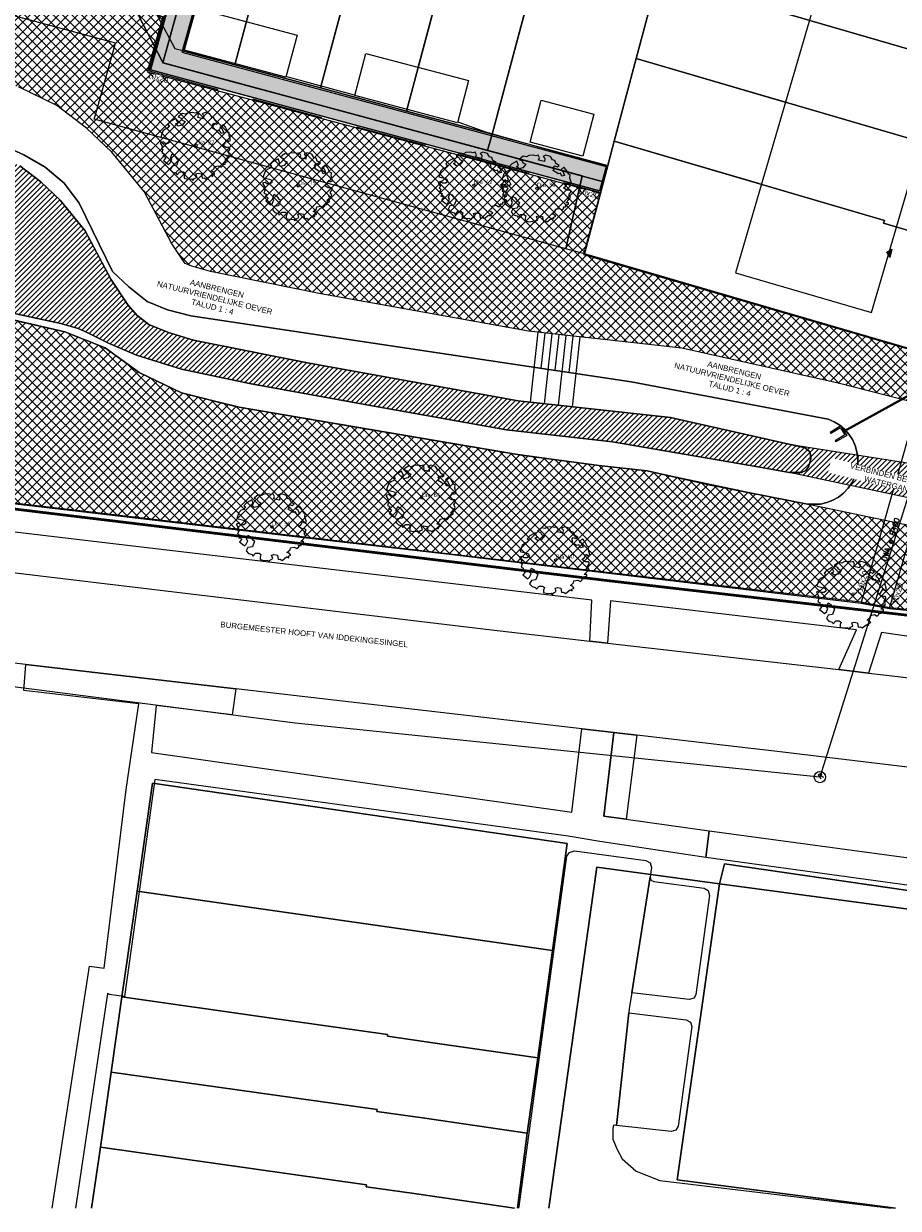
# Model space of a CAD drawing. Header units: metres. Extents: x 252743 to 254903, y 592696 to 593766.
# Tile 6 of 256: x 253755 to 253817, y 592826 to 592910. Entities that reach past the tile are written whole.
import ezdxf
from ezdxf.enums import TextEntityAlignment as Align
from ezdxf.lldxf.tags import DXFTag

# ---------------------------------------------------------------- set-up
doc = ezdxf.new("R2010")
doc.units = ezdxf.units.M
for name, pattern in [('ACAD_ISO11W100', [33, 12, -3, 12, -3, 0, -3]), ('DASHED', [19.05, 12.7, -6.35]), ('IMPORT-KG-KADASTRAAL-SO _2_', [0]), ('IMPORT-KG-PERCEEL-SO _2_', [0])]:
    doc.linetypes.add(name, pattern=pattern)
for name, color, linetype, lineweight in [('132034000_dwg', 8, 'Continuous', 5), ('ALGEMEEN WERKGRENS', 10, 'FENCELINE1', 50), ('B-BH-GR-BEPLANTING_CULTUUR_HEESTERS-G', 250, 'Continuous', 18), ('B-BH-KG-GRENS_KADASTRAAL-G', 250, 'IMPORT-KG-KADASTRAAL-SO _2_', 18), ('B-BH-KG-GRENS_PERCEEL-G', 250, 'IMPORT-KG-PERCEEL-SO _2_', 18), ('B-BH-OG-TERREIN_OEVER-G', 250, 'Continuous', 18), ('B-BH-OG-WATER_MEER-G', 250, 'Continuous', 18), ('B-BH-VH-GESLOTENVERHARDING-G', 250, 'Continuous', 18), ('B-BH-VH-OPENVERHARDING-G', 250, 'Continuous', 18), ('B-WE-GR-BOOM-S2', 8, 'Continuous', 9), ('B-WE-GR-BOOM_STAMDIAMETER-T', 7, 'Continuous', 25), ('N-RI-HWA-PVC', 150, 'ACAD_ISO11W100', 40), ('N-woningen', 1, 'Continuous', 0)]:
    doc.layers.add(name, color=color, linetype=linetype, lineweight=lineweight)
for name, color, linetype in [('ALGEMEEN TEKST 200', 7, 'Continuous'), ('B-RI-DWA-BETON', 8, 'Continuous'), ('B-RI-INSPECTIEPUT', 8, 'Continuous'), ('B-RI-TEKST 200', 8, 'Continuous'), ('B-WATER-BOVENINSTEEK', 8, 'Continuous'), ('B-WATER-TE-BAGGEREN-WATERGANG', 140, 'Continuous'), ('B-WATER-TEKST-200', 7, 'Continuous'), ('N-GR-ARC-GROENVOORZIENING-N', 82, 'Continuous'), ('N-RI-UITSTROOM', 2, 'Continuous'), ('N-WATER-TALUD', 7, 'Continuous'), ('N-WB-ARC-BETONTEGEL 30X30', 8, 'Continuous'), ('N-WB-BAND OPSLUITBAND 10x20', 7, 'DASHED'), ('N-WB-BAND TEKST 200', 7, 'Continuous'), ('N-WB-KANTVERHARDING', 2, 'Continuous')]:
    doc.layers.add(name, color=color, linetype=linetype)
doc.layers.add('B-WE-KG-GRENS_PERCEEL-G', color=7, linetype='KG-PERCEEL-SO', lineweight=18, true_color=0x00a6ff)
doc.layers.get('0').freeze()
doc.styles.add('B_STANDARD 200', font='txt.shx', dxfattribs={"height": 0.36})
doc.styles.add('N_STANDARD 200', font='arial.ttf', dxfattribs={"height": 0.4})
doc.styles.add('NLCS-ISO', font='txt')
doc.styles.get("Standard").update_dxf_attribs({"font": 'simplex.shx'})
doc.linetypes.add('FENCELINE1', pattern='A,6.35,-2.54,[133,ltypeshp.shx,S=2.54,R=0,X=-2.54,Y=0],-2.54,25.4', length=36.83)
tags = doc.linetypes.add('KG-PERCEEL-SO', pattern='A,5.5,-2,["P",Standard,S=1.8,R=0,X=-0.5,Y=-0.9],-2,5.5,-2,[5,NLCS.SHX,S=0.75,R=0,X=0,Y=0],-2', length=19).pattern_tags.tags
tags[6] = DXFTag(74, 10)

# ---------------------------------------------------------------- blocks, each defined once
blk = doc.blocks.new('SGR-BOOM_06_ST')
at = {"linetype": 'Continuous', "flags": 128}
blk.add_lwpolyline([(2.7, 3.52), (2.53, 3.94), (2.2, 4.06), (1.94, 4.52), (1.27, 4.69), (0.86, 4.52), (1.11, 4.27), (1.06, 3.81), (0.23, 3.98), (0.35, 4.32), (0.18, 4.69), (-0.15, 4.61), (-0.49, 4.69), (-1.15, 4.65), (-1.49, 4.48), (-1.95, 4.57), (-2.54, 4.11), (-2.12, 3.9), (-1.99, 3.64), (-1.58, 3.44), (-1.99, 2.89), (-2.54, 2.77), (-2.92, 3.1), (-2.62, 3.22), (-2.87, 3.86), (-3.63, 3.43), (-4, 3.02), (-3.79, 2.85), (-4, 2.51), (-4.42, 2.35), (-4.72, 2.05), (-5.01, 1.21), (-3.88, 0.92), (-3.71, 0.54), (-4, 0.29), (-4.51, 0.29), (-4.6, 0.56), (-5.09, 0.38), (-4.76, -0.17), (-4.93, -0.38), (-4.72, -0.54), (-4.88, -1.01), (-4.53, -1.18), (-4.72, -1.55), (-4.42, -1.59), (-4.29, -1.71), (-4.62, -2.11), (-3.92, -2.68), (-3.67, -2.43), (-3.46, -1.97), (-3.63, -1.76), (-3.42, -1.17), (-3.12, -1.34), (-2.79, -1.76), (-2.5, -2.01), (-2.79, -2.81), (-3.42, -2.93), (-3.67, -3.39), (-3.33, -3.77), (-2.83, -3.9), (-2.77, -4.02), (-2.71, -4.15), (-2.33, -3.73), (-1.83, -3.73), (-1.57, -3.9), (-1.7, -4.27), (-1.7, -4.61), (-1.15, -4.74), (-0.61, -4.69), (-0.49, -4.94), (-0.23, -4.65), (0.1, -4.48), (-0.06, -4.01), (0.27, -3.9), (0.77, -4.02), (0.86, -4.61), (1.15, -4.57), (1.44, -4.74), (2.07, -4.23), (2.37, -4.36), (2.32, -4.15), (2.66, -3.98), (2.41, -3.73), (2.11, -3.64), (2.57, -3.23), (2.62, -2.98), (3.16, -2.85), (3.54, -3.06), (3.79, -2.81), (3.77, -2.63), (4.12, -2.63), (4.12, -2.39), (4.46, -2.26), (4.46, -2.05), (4.08, -2.05), (4.54, -1.59), (4.25, -1.42), (4.63, -1.55), (4.75, -1.26), (4.54, -0.92), (4.84, -0.46), (4.67, -0.25), (4.25, -0.25), (3.75, 0.08), (4.08, 0.29), (4.38, 0.84), (4.54, 0.59), (4.88, 0.71), (4.67, 1.43), (4.71, 1.89), (4.5, 1.97), (4.16, 2.64), (3.83, 3.01), (3.37, 2.6), (3.66, 2.43), (3.91, 1.8), (3.54, 1.72), (3.33, 2.14), (2.99, 2.05), (2.66, 2.31), (2.24, 2.51), (2.45, 2.68), (2.32, 2.93), (2.53, 3.18), (2.87, 3.06), (3.16, 3.23)], close=True, dxfattribs=at)
blk.add_circle((0, 0), 0.15)
at = {"layer": 'B-WE-GR-BOOM_STAMDIAMETER-T', "style": 'NLCS-ISO'}
blk.add_attdef('STAMDIAMETER', text='', height=0.3, dxfattribs=at).set_placement((0, 0), align=Align.BOTTOM_LEFT)
blk = doc.blocks.new('INSPECTIEPUT BESTAAND')
at = {"linetype": 'Continuous'}
blk.add_circle((0, 0), 0.4, dxfattribs=at)
at = {"ltscale": 0.4, "style": 'B_STANDARD 200'}
blk.add_text('R', height=0.35, rotation=34.14265, dxfattribs=at).set_placement((0.02, -0.164))
blk = doc.blocks.new('UITSTROOM HDPE')
for p, q in [((-0.3, 1.98), (4.15, 2.65)), ((0.3, -1.98), (-0.3, 1.98)), ((0.27, 1.56), (4.22, 2.16)), ((0.72, -1.41), (0.27, 1.56)), ((4.22, 2.16), (4.15, 2.65)), ((0.3, -1.98), (4.75, -1.3)), ((0.72, -1.41), (4.67, -0.81)), ((4.75, -1.3), (4.67, -0.81))]:
    blk.add_line(p, q)
blk = doc.blocks.new('132034000_dwg_GWW-CAD Brk tekening 12A-1381409-Plot dakaanzicht')
at = {"layer": 'B-BH-KG-GRENS_KADASTRAAL-G', "color": 253, "linetype": 'Continuous', "lineweight": 9}
for p, q in [((253783170, 592906542), (253785389, 592914840)), ((253809064, 592904106), (253798653, 592907152)), ((253770170, 592906710), (253770190, 592906783)), ((253782338, 592903429), (253782369, 592903544)), ((253790912, 592830841), (253790218, 592825506)), ((253759990, 592825506), (253760612, 592829843))]:
    blk.add_line(p, q, dxfattribs=at)
at = {"layer": 'B-BH-KG-GRENS_KADASTRAAL-G', "color": 253, "linetype": 'Continuous', "lineweight": 9, "flags": 128}
for points in [[(253719307, 592924678), (253718993, 592923516), (253766146, 592910778), (253765043, 592906850), (253769860, 592905551), (253775942, 592903910), (253788108, 592900629), (253796334, 592898411), (253794978, 592893283), (253819640, 592886093), (253820222, 592888140), (253820864, 592890512)], [(253766543, 592907753), (253766526, 592907693), (253770170, 592906710), (253776252, 592905070), (253779299, 592916460)], [(253776252, 592905070), (253782338, 592903429), (253788418, 592901789), (253788108, 592900629), (253788418, 592901789), (253791475, 592913221)], [(253807359, 592898284), (253797100, 592901296), (253796642, 592899571), (253796334, 592898411), (253797100, 592901296), (253798653, 592907152), (253800207, 592913009)], [(253792718, 592843824), (253763222, 592848031), (253762144, 592840516), (253761378, 592835179), (253762144, 592840516), (253772436, 592839061), (253781008, 592837839), (253780992, 592837721), (253784393, 592837241), (253791676, 592836192), (253790912, 592830841), (253791676, 592836192), (253792718, 592843824), (253793753, 592851403), (253764322, 592855702), (253763222, 592848031)], [(253817063, 592825506), (253801557, 592827538), (253804576, 592848557), (253825060, 592845795), (253823906, 592837271), (253825138, 592837111), (253824409, 592831789), (253825138, 592837111), (253849739, 592833910), (253858926, 592832731), (253858252, 592827366), (253858926, 592832731), (253860136, 592842419), (253826517, 592847213), (253826303, 592845625), (253825060, 592845795), (253825120, 592847034), (253804923, 592849980), (253804576, 592848557), (253795860, 592849732), (253792445, 592825506)], [(253790218, 592825506), (253790912, 592830841), (253783641, 592831912), (253780240, 592832392), (253780259, 592832530), (253771682, 592833723), (253761378, 592835179), (253760612, 592829843), (253761378, 592835179)], [(253790023, 592825506), (253782884, 592826553), (253779483, 592827033), (253779503, 592827171), (253760612, 592829843), (253759990, 592825506)]]:
    blk.add_lwpolyline(points, dxfattribs=at)
at = {"layer": 'B-BH-KG-GRENS_PERCEEL-G', "color": 253, "linetype": 'Continuous', "lineweight": 9}
for p, q in [((253783170, 592906542), (253785389, 592914840)), ((253785389, 592914840), (253783170, 592906542))]:
    blk.add_line(p, q, dxfattribs=at)
at = {"layer": 'B-BH-KG-GRENS_PERCEEL-G', "color": 253, "linetype": 'Continuous', "lineweight": 9, "flags": 128}
for points in [[(253805257, 592932033), (253804868, 592930578), (253803315, 592924723), (253801761, 592918866), (253800207, 592913009), (253798653, 592907152), (253797100, 592901296), (253796642, 592899571), (253796334, 592898411), (253788108, 592900629), (253788418, 592901789), (253791475, 592913221)], [(253788108, 592900629), (253775942, 592903910), (253769860, 592905551), (253765043, 592906850), (253766146, 592910778), (253718993, 592923516), (253719307, 592924678), (253724767, 592923202)], [(253779299, 592916460), (253776252, 592905070), (253770170, 592906710), (253770190, 592906783)], [(253782369, 592903544), (253782338, 592903429), (253776252, 592905070), (253779299, 592916460)], [(253791475, 592913221), (253788418, 592901789), (253782338, 592903429), (253782369, 592903544)], [(253809064, 592904106), (253798653, 592907152), (253800207, 592913009), (253810770, 592909929)], [(253766543, 592907753), (253766526, 592907693), (253770170, 592906710), (253776252, 592905070), (253782338, 592903429), (253788418, 592901789), (253788108, 592900629)], [(253770190, 592906783), (253770170, 592906710), (253766526, 592907693), (253766543, 592907753)], [(253807359, 592898284), (253797100, 592901296), (253798653, 592907152), (253809064, 592904106)], [(253796334, 592898411), (253796642, 592899571), (253797100, 592901296), (253807359, 592898284)], [(253820864, 592890512), (253820222, 592888140), (253819640, 592886093), (253794978, 592893283), (253796334, 592898411)], [(253792445, 592825506), (253795860, 592849732), (253804576, 592848557), (253801557, 592827538), (253817063, 592825506)], [(253817063, 592825506), (253801557, 592827538), (253804576, 592848557)], [(253804576, 592848557), (253825060, 592845795), (253823906, 592837271), (253822314, 592825506)], [(253790023, 592825506), (253782884, 592826553), (253779483, 592827033), (253779503, 592827171), (253760612, 592829843), (253761378, 592835179), (253771682, 592833723), (253780259, 592832530), (253780240, 592832392), (253783641, 592831912), (253790912, 592830841), (253790218, 592825506)], [(253759990, 592825506), (253760612, 592829843), (253779503, 592827171), (253779483, 592827033), (253782884, 592826553), (253790023, 592825506)]]:
    blk.add_lwpolyline(points, dxfattribs=at)
for points in [[(253763222, 592848031), (253792718, 592843824), (253791676, 592836192), (253784393, 592837241), (253780992, 592837721), (253781008, 592837839), (253772436, 592839061), (253762144, 592840516), (253763222, 592848031), (253764322, 592855702), (253793753, 592851403), (253792718, 592843824)], [(253804923, 592849980), (253825120, 592847034), (253825060, 592845795), (253804576, 592848557)], [(253761378, 592835179), (253762144, 592840516), (253772436, 592839061), (253781008, 592837839), (253780992, 592837721), (253784393, 592837241), (253791676, 592836192), (253790912, 592830841), (253783641, 592831912), (253780240, 592832392), (253780259, 592832530), (253771682, 592833723)]]:
    blk.add_lwpolyline(points, close=True, dxfattribs=at)
blk = doc.blocks.new('132034000_dwg_GWW-CAD Bgt tekening 12A-1381416-Plot dakaanzicht')
at = {"layer": 'B-BH-GR-BEPLANTING_CULTUUR_HEESTERS-G', "color": 253, "lineweight": 9, "flags": 128}
blk.add_lwpolyline([(253762533, 592911754), (253765049, 592906872), (253765063, 592906845), (253794817, 592898837), (253793668, 592893644), (253760183, 592902859), (253760314, 592903327), (253761697, 592908251), (253721636, 592919074), (253718088, 592920033), (253718998, 592923515)], close=True, dxfattribs=at)
at = {"layer": 'B-BH-OG-TERREIN_OEVER-G', "color": 253, "lineweight": 9, "flags": 128}
for points in [[(253752906, 592901346), (253755173, 592900324), (253756694, 592899453), (253758035, 592898314), (253759106, 592896877), (253761480, 592892028), (253762638, 592890941), (253763940, 592889899), (253765386, 592889313), (253767041, 592888898), (253798291, 592884211), (253812284, 592881548), (253812708, 592881368), (253813100, 592881127), (253813453, 592880831), (253813758, 592880487), (253814009, 592880101), (253814201, 592879682), (253814328, 592879239), (253814389, 592878783), (253814382, 592878323), (253814307, 592877868), (253814165, 592877430), (253813961, 592877018), (253813698, 592876640), (253813382, 592876305), (253813020, 592876020), (253812621, 592875792), (253812191, 592875625), (253811742, 592875523), (253810824, 592875523), (253803836, 592876883), (253799440, 592877888), (253796011, 592878267), (253790519, 592878990), (253770327, 592882429), (253766371, 592883413), (253763368, 592884869), (253760949, 592886606), (253758095, 592887742), (253740542, 592891823)], [(253753619, 592889233), (253757805, 592888350), (253759043, 592887982), (253759680, 592887710), (253761189, 592886952), (253763179, 592886094), (253766384, 592885101), (253771205, 592884076), (253779389, 592882593), (253789455, 592880799), (253796983, 592879930), (253807425, 592878135), (253809518, 592877753), (253810106, 592877751), (253810389, 592877750), (253810686, 592877907), (253810890, 592878166), (253811043, 592878737), (253811005, 592879207), (253810653, 592879514), (253801082, 592881660), (253790285, 592882844), (253775327, 592885546), (253767237, 592887170), (253765450, 592887692), (253764064, 592888261), (253763195, 592888946), (253762562, 592889677), (253761367, 592891493), (253759542, 592894933), (253757760, 592897104), (253756398, 592898402), (253754896, 592899535)]]:
    blk.add_lwpolyline(points, dxfattribs=at)
at = {"layer": 'B-BH-OG-WATER_MEER-G', "color": 253, "lineweight": 9, "flags": 128}
blk.add_lwpolyline([(253754896, 592899535), (253756398, 592898402), (253757760, 592897104), (253759542, 592894933), (253761367, 592891493), (253762562, 592889677), (253763195, 592888946), (253764064, 592888261), (253765450, 592887692), (253767237, 592887170), (253775327, 592885546), (253790285, 592882844), (253801082, 592881660), (253810653, 592879514), (253811005, 592879207), (253811043, 592878737), (253810890, 592878166), (253810686, 592877907), (253810389, 592877750), (253810106, 592877751), (253809518, 592877753), (253807425, 592878135), (253796983, 592879930), (253789455, 592880799), (253779389, 592882593), (253771205, 592884076), (253766384, 592885101), (253763179, 592886094), (253761189, 592886952), (253759680, 592887710), (253759043, 592887982), (253757805, 592888350), (253753619, 592889233)], dxfattribs=at)
at = {"layer": 'B-BH-VH-GESLOTENVERHARDING-G', "color": 253, "lineweight": 9, "flags": 128}
for points in [[(253819696, 592856615), (253808461, 592857977), (253806609, 592858192), (253798702, 592859108), (253797062, 592859298), (253794796, 592859560), (253770225, 592862407), (253755329, 592864132), (253744099, 592865433)], [(253737753, 592872654), (253788372, 592866587), (253795370, 592865785), (253796628, 592865641), (253813033, 592863761), (253815140, 592863520), (253816637, 592863348), (253823014, 592862563)]]:
    blk.add_lwpolyline(points, dxfattribs=at)
at = {"layer": 'B-BH-VH-OPENVERHARDING-G', "color": 253, "lineweight": 9, "flags": 128}
for points in [[(253837310, 592939569), (253834656, 592930400), (253834141, 592928621), (253821661, 592885499), (253816623, 592868092), (253814636, 592868487), (253819641, 592886094), (253820222, 592888140), (253820864, 592890512)], [(253785981, 592902667), (253785993, 592902664), (253787963, 592901945), (253795059, 592899933), (253796568, 592899510), (253796334, 592898411), (253794978, 592893283), (253793668, 592893644), (253794817, 592898837), (253765063, 592906845), (253765049, 592906872), (253762533, 592911754), (253718998, 592923515), (253719289, 592924629), (253724752, 592923112)], [(253756412, 592914800), (253756569, 592914758), (253761051, 592913501), (253764256, 592912653), (253763928, 592911590), (253765894, 592907878), (253766470, 592907735), (253769332, 592907011)], [(253773798, 592905880), (253773918, 592905850), (253778635, 592904586), (253778685, 592904573)], [(253754367, 592875551), (253775034, 592873153), (253784964, 592872000), (253814636, 592868487), (253816623, 592868092), (253824350, 592867340)], [(253820938, 592865681), (253816075, 592866395), (253815140, 592863520), (253813033, 592863761), (253814303, 592866577), (253796841, 592868658), (253796628, 592865641), (253795370, 592865785), (253795514, 592868686), (253762733, 592872546), (253738134, 592875460)], [(253757186, 592825506), (253759838, 592842698), (253760891, 592842561), (253762451, 592855247), (253763075, 592859572), (253763341, 592861330), (253755189, 592862276), (253755329, 592864132), (253770225, 592862407), (253769966, 592860548), (253764577, 592861217), (253764239, 592857872)], [(253764239, 592857872), (253794091, 592853646), (253794796, 592859560), (253797062, 592859298), (253796361, 592853364), (253797940, 592853140), (253803842, 592852322), (253803605, 592850408), (253796083, 592851560), (253793824, 592851928), (253764474, 592855969), (253762322, 592840538), (253761934, 592840592), (253761247, 592840688), (253761110, 592840753), (253758838, 592825506)], [(253790324, 592825506), (253790340, 592825623), (253793740, 592850510), (253793922, 592850778), (253794263, 592850889), (253799332, 592850207), (253799637, 592850045), (253799744, 592849712), (253799634, 592849039), (253798352, 592840803), (253798163, 592839704), (253798121, 592839391), (253797244, 592831388), (253797037, 592831411), (253796988, 592831164), (253796984, 592830410), (253797295, 592829691), (253797662, 592829016), (253798659, 592828147), (253800339, 592827491), (253816743, 592825506)]]:
    blk.add_lwpolyline(points, dxfattribs=at)
for points in [[(253798702, 592859108), (253797940, 592853140), (253796361, 592853364), (253797062, 592859298)], [(253838895, 592847350), (253860385, 592844500), (253860136, 592842419), (253824414, 592847563), (253803605, 592850408), (253803842, 592852322), (253821875, 592849869), (253827889, 592855811), (253830987, 592855507), (253837817, 592855251), (253839969, 592855159)], [(253799634, 592849039), (253799700, 592848817), (253799909, 592848713), (253803482, 592848243), (253803759, 592848080), (253803846, 592847723), (253802888, 592840679), (253802763, 592840439), (253802408, 592840329), (253798352, 592840803)], [(253798121, 592839391), (253802193, 592838898), (253802510, 592838718), (253802595, 592838407), (253801629, 592831342), (253801469, 592831056), (253801137, 592830962), (253797244, 592831388)]]:
    blk.add_lwpolyline(points, close=True, dxfattribs=at)
blk = doc.blocks.new('132034000_dwg-1357416-Plot dakaanzicht')
for name in ['132034000_dwg_GWW-CAD Brk tekening 12A-1381409-Plot dakaanzicht', '132034000_dwg_GWW-CAD Bgt tekening 12A-1381416-Plot dakaanzicht']:
    blk.add_blockref(name, (0, 0))

msp = doc.modelspace()

# ---------------------------------------------------------------- hatches: boundary and pattern name
at = {"layer": 'B-WATER-TE-BAGGEREN-WATERGANG'}
h = msp.add_hatch(dxfattribs=at)
h.set_pattern_fill('ANSI31', color=256, scale=0.083)
h.paths.add_polyline_path([(253727.529, 592907.568), (253726.212, 592907.807), (253725.435, 592907.692), (253724.941, 592907.458), (253724.21, 592906.919), (253723.147, 592905.486), (253722.767, 592904.499), (253722.409, 592902.571), (253722.405, 592901.394), (253722.681, 592899.111), (253722.914, 592898.098), (253723.522, 592896.967), (253724.343, 592896.235), (253725.472, 592895.738), (253734.995, 592893.475), (253746.565, 592891.018), (253753.619, 592889.233), (253757.805, 592888.35), (253759.043, 592887.982), (253759.68, 592887.71), (253761.189, 592886.952), (253763.179, 592886.094), (253766.384, 592885.101), (253771.205, 592884.076), (253779.389, 592882.593), (253789.455, 592880.799), (253796.983, 592879.93), (253807.425, 592878.135), (253809.518, 592877.753), (253810.106, 592877.751), (253810.389, 592877.75), (253810.686, 592877.907), (253810.89, 592878.166), (253811.043, 592878.737), (253811.005, 592879.207), (253810.653, 592879.514), (253801.082, 592881.66), (253790.285, 592882.844), (253775.327, 592885.546), (253767.237, 592887.17), (253765.45, 592887.692), (253764.064, 592888.261), (253763.195, 592888.946), (253762.562, 592889.677), (253761.367, 592891.493), (253759.542, 592894.933), (253757.76, 592897.104), (253756.398, 592898.402), (253754.896, 592899.535), (253752.969, 592900.482), (253751.088, 592901.052), (253746.314, 592902.054), (253737.192, 592904.787), (253731.927, 592906.473)])
h = msp.add_hatch(dxfattribs=at)
h.set_pattern_fill('ANSI31', color=256, scale=0.083)
h.paths.add_polyline_path([(253809.65, 592879.748), (253826.433, 592877.103), (253825.333, 592877.032), (253824.913, 592876.563), (253824.641, 592875.894), (253824.604, 592875.656), (253824.673, 592875.115), (253825.176, 592874.594), (253825.894, 592874.279), (253809.518, 592877.753), (253810.389, 592877.75), (253810.686, 592877.907), (253810.89, 592878.166), (253811.043, 592878.737), (253811.005, 592879.207), (253810.653, 592879.514)])
at = {"layer": 'N-WB-ARC-BETONTEGEL 30X30'}
h = msp.add_hatch(dxfattribs=at)
h.set_pattern_fill('AR-B88', color=256, scale=0.002, angle=165.067, style=0)
h.paths.add_polyline_path([(253719.18, 592924.609), (253767.504, 592911.55), (253766.404, 592907.622), (253788.296, 592901.718), (253796.519, 592899.501), (253796.05, 592897.763), (253786.014, 592900.47), (253764.18, 592906.358), (253765.281, 592910.286), (253718.822, 592922.841), (253718.725, 592922.866)])
at = {"layer": 'N-woningen'}
h = msp.add_hatch(color=256, dxfattribs=at)
h.dxf.hatch_style = 1
h.paths.add_polyline_path([(253816.658, 592893.04), (253816.444, 592893.406), (253816.811, 592893.62)])

# ---------------------------------------------------------------- linework, layer by layer
at = {"layer": 'ALGEMEEN WERKGRENS', "ltscale": 0.3}
msp.add_lwpolyline([(253983.948, 592985.984), (253988.356, 592968.321, 0.128947), (253974.268, 592955.251), (253970.42, 592946.86, -0.083785), (253948.449, 592913.715, -0.090259), (253907.253, 592881.588, -0.15603), (253824.23, 592866.907), (253796.762, 592870.057), (253704.006, 592881.266), (253656.435, 592886.703), (253655.952, 592882.139), (253632.241, 592884.776), (253632.842, 592889.399), (253559.131, 592897.409), (253563.346, 592914.795), (253595.548, 592909.737), (253609.743, 592910.353), (253615.994, 592914.937), (253624.665, 592952.498), (253653.936, 592964.341), (253680.397, 593069.451), (253685.732, 593068.089)], format="xyb", dxfattribs=at)
at = {"layer": 'B-RI-DWA-BETON'}
for p, q in [((253822.39, 592890.227), (253811.696, 592856.128)), ((253774.434, 592859.954), (253737.19, 592864.759)), ((253811.696, 592856.128), (253774.434, 592859.954))]:
    msp.add_line(p, q, dxfattribs=at)
at = {"layer": 'B-WATER-BOVENINSTEEK'}
for points in [[(253740.542, 592891.823), (253758.095, 592887.742), (253760.949, 592886.606), (253763.368, 592884.869), (253766.371, 592883.413), (253770.327, 592882.429), (253790.519, 592878.99), (253796.011, 592878.267), (253799.44, 592877.888), (253803.836, 592876.883), (253810.824, 592875.523), (253811.742, 592875.523), (253812.191, 592875.625), (253812.621, 592875.792), (253813.02, 592876.02), (253813.382, 592876.305), (253813.698, 592876.64), (253813.961, 592877.018), (253814.165, 592877.43), (253814.307, 592877.868), (253814.382, 592878.323), (253814.389, 592878.783), (253814.328, 592879.239), (253814.201, 592879.682), (253814.009, 592880.101), (253813.758, 592880.487), (253813.453, 592880.831), (253813.1, 592881.127), (253812.708, 592881.368), (253812.284, 592881.548), (253798.291, 592884.211), (253767.041, 592888.898), (253765.386, 592889.313), (253763.94, 592889.899), (253762.638, 592890.941), (253761.48, 592892.028), (253759.106, 592896.877), (253758.035, 592898.314), (253756.694, 592899.453), (253755.173, 592900.324), (253752.906, 592901.346)], [(253753.619, 592889.233), (253757.805, 592888.35), (253759.043, 592887.982), (253759.68, 592887.71), (253761.189, 592886.952), (253763.179, 592886.094), (253766.384, 592885.101), (253771.205, 592884.076), (253779.389, 592882.593), (253789.455, 592880.799), (253796.983, 592879.93), (253807.425, 592878.135), (253809.518, 592877.753), (253810.106, 592877.751), (253810.389, 592877.75), (253810.686, 592877.907), (253810.89, 592878.166), (253811.043, 592878.737), (253811.005, 592879.207), (253810.653, 592879.514), (253801.082, 592881.66), (253790.285, 592882.844), (253775.327, 592885.546), (253767.237, 592887.17), (253765.45, 592887.692), (253764.064, 592888.261), (253763.195, 592888.946), (253762.562, 592889.677), (253761.367, 592891.493), (253759.542, 592894.933), (253757.76, 592897.104), (253756.398, 592898.402), (253754.896, 592899.535)]]:
    msp.add_lwpolyline(points, dxfattribs=at)
at = {"layer": 'B-WE-KG-GRENS_PERCEEL-G', "ltscale": 0.5}
for points in [[(253778.786, 592938.928), (253770.17, 592906.71)], [(253784.883, 592937.336), (253776.252, 592905.07)], [(253790.98, 592935.747), (253782.338, 592903.429)], [(253797.074, 592934.163), (253788.418, 592901.789)], [(253769.86, 592905.551), (253765.043, 592906.85), (253766.146, 592910.778), (253718.993, 592923.516), (253719.307, 592924.678)], [(253798.653, 592907.152), (253800.207, 592913.009)], [(253800.207, 592913.009), (253819.706, 592907.323), (253819.658, 592907.161), (253825.362, 592905.515)], [(253770.17, 592906.71), (253766.526, 592907.693), (253767.628, 592911.62), (253765.05, 592912.317)], [(253797.1, 592901.296), (253798.653, 592907.152)], [(253798.653, 592907.152), (253817.989, 592901.495), (253817.933, 592901.304), (253823.693, 592899.685)], [(253776.252, 592905.07), (253770.17, 592906.71)], [(253775.942, 592903.91), (253769.86, 592905.551)], [(253782.338, 592903.429), (253776.252, 592905.07)], [(253788.108, 592900.629), (253775.942, 592903.91)], [(253788.418, 592901.789), (253782.338, 592903.429)], [(253788.418, 592901.789), (253788.108, 592900.629)], [(253796.334, 592898.411), (253796.642, 592899.571), (253797.1, 592901.296)], [(253797.1, 592901.296), (253816.272, 592895.666), (253816.21, 592895.456), (253821.934, 592893.792)], [(253796.334, 592898.411), (253788.108, 592900.629)], [(253821.934, 592893.792), (253821.281, 592892.055), (253820.222, 592888.14), (253819.64, 592886.093), (253794.978, 592893.283), (253796.334, 592898.411)]]:
    msp.add_lwpolyline(points, dxfattribs=at)
at = {"layer": 'N-RI-HWA-PVC'}
msp.add_line((253819.461, 592884.053), (253813.416, 592880.708), dxfattribs=at)
at = {"layer": 'N-WATER-TALUD'}
for p, q in [((253791.148, 592882.749), (253791.693, 592887.72)), ((253791.916, 592885.167), (253792.19, 592887.665)), ((253792.142, 592882.64), (253792.687, 592887.611)), ((253792.906, 592885.019), (253793.184, 592887.556)), ((253793.136, 592882.531), (253793.681, 592887.502)), ((253793.896, 592884.87), (253794.178, 592887.447)), ((253794.13, 592882.422), (253794.675, 592887.393))]:
    msp.add_line(p, q, dxfattribs=at)
for points in [[(253820.688, 592882.137), (253812.984, 592884.115), (253801.904, 592886.6), (253791.003, 592887.795), (253776.264, 592890.458), (253768.432, 592892.03), (253767.105, 592892.418), (253766.636, 592892.61), (253766.558, 592892.701), (253765.673, 592894.045), (253763.724, 592897.718), (253761.431, 592900.513), (253759.639, 592902.22), (253757.528, 592903.813), (253754.809, 592905.149)], [(253754.074, 592888.677), (253756.328, 592888.153), (253758.095, 592887.742), (253760.949, 592886.606), (253763.368, 592884.869), (253766.371, 592883.413), (253770.864, 592882.337), (253778.782, 592880.989), (253789.24, 592879.208), (253796.011, 592878.267), (253799.44, 592877.888), (253808.408, 592875.993), (253810.426, 592875.601), (253824.579, 592872.653)]]:
    msp.add_lwpolyline(points, dxfattribs=at)
msp.add_lwpolyline([(253809.65, 592879.748), (253826.433, 592877.103), (253825.333, 592877.032), (253824.913, 592876.563), (253824.641, 592875.894), (253824.604, 592875.656), (253824.673, 592875.115), (253825.176, 592874.594), (253825.894, 592874.279), (253809.518, 592877.753), (253810.389, 592877.75), (253810.686, 592877.907), (253810.89, 592878.166), (253811.043, 592878.737), (253811.005, 592879.207), (253810.653, 592879.514)], close=True, dxfattribs=at)
at = {"layer": 'N-WB-ARC-BETONTEGEL 30X30'}
msp.add_lwpolyline([(253719.18, 592924.609), (253767.504, 592911.55), (253766.404, 592907.622), (253788.296, 592901.718), (253796.519, 592899.501), (253796.05, 592897.763), (253786.014, 592900.47), (253764.18, 592906.358), (253765.281, 592910.286), (253718.822, 592922.841), (253718.725, 592922.866)], close=True, dxfattribs=at)
at = {"layer": 'N-WB-BAND OPSLUITBAND 10x20', "ltscale": 0.4}
for p, q in [((253765.158, 592910.216), (253764.057, 592906.287)), ((253766.526, 592907.693), (253796.642, 592899.571)), ((253764.057, 592906.287), (253796.13, 592897.638)), ((253788.418, 592901.789), (253788.108, 592900.629)), ((253788.111, 592900.642), (253796.334, 592898.411)), ((253796.334, 592898.411), (253796.13, 592897.638))]:
    msp.add_line(p, q, dxfattribs=at)
at = {"layer": 'N-WB-KANTVERHARDING'}
for p, q in [((253767.504, 592911.55), (253766.404, 592907.622)), ((253767.628, 592911.62), (253766.528, 592907.693)), ((253765.281, 592910.286), (253764.18, 592906.358)), ((253766.404, 592907.622), (253796.616, 592899.474)), ((253764.18, 592906.358), (253796.059, 592897.761)), ((253766.108, 592906.564), (253766.107, 592906.563)), ((253766.204, 592906.538), (253766.204, 592906.537)), ((253786.18, 592901.162), (253786.177, 592901.15)), ((253786.277, 592901.136), (253786.274, 592901.124)), ((253788.321, 592901.815), (253788.321, 592901.815)), ((253788.392, 592901.692), (253788.392, 592901.692))]:
    msp.add_line(p, q, dxfattribs=at)
at = {"layer": 'N-woningen'}
for points in [[(253778.786, 592938.928), (253772.594, 592940.535), (253769.607, 592929.386), (253769.76, 592929.345), (253768.502, 592924.64), (253768.357, 592924.679), (253765.05, 592912.317), (253767.628, 592911.62), (253766.526, 592907.693), (253770.17, 592906.71), (253778.786, 592938.928)], [(253784.883, 592937.336), (253778.786, 592938.928), (253770.17, 592906.71), (253776.252, 592905.07), (253784.883, 592937.336)], [(253790.98, 592935.747), (253787.46, 592936.664), (253784.883, 592937.336), (253776.252, 592905.07), (253782.338, 592903.429), (253790.98, 592935.747)], [(253797.074, 592934.163), (253790.98, 592935.747), (253782.338, 592903.429), (253788.418, 592901.789), (253797.074, 592934.163)], [(253804.868, 592930.578), (253805.257, 592932.033), (253797.074, 592934.163), (253788.418, 592901.789), (253788.418, 592901.789), (253796.642, 592899.571), (253796.642, 592899.571), (253797.1, 592901.296), (253798.653, 592907.152), (253800.207, 592913.009), (253801.761, 592918.866), (253803.315, 592924.723), (253804.868, 592930.578)], [(253821.374, 592912.989), (253821.422, 592913.152), (253801.761, 592918.866), (253800.207, 592913.009), (253819.706, 592907.323), (253819.658, 592907.161), (253825.362, 592905.515), (253826.489, 592909.531), (253827.058, 592911.419), (253821.374, 592912.989)], [(253800.207, 592913.009), (253798.653, 592907.152), (253817.989, 592901.495), (253817.933, 592901.304), (253823.693, 592899.685), (253824.863, 592903.684), (253825.362, 592905.515), (253819.658, 592907.161), (253819.706, 592907.323), (253800.207, 592913.009)], [(253767.294, 592910.766), (253774.582, 592908.827), (253773.784, 592905.827), (253766.496, 592907.766)], [(253779.47, 592907.527), (253786.758, 592905.588), (253785.96, 592902.588), (253778.672, 592904.527)], [(253817.989, 592901.495), (253798.653, 592907.152), (253797.1, 592901.296), (253816.272, 592895.666), (253816.21, 592895.456), (253821.934, 592893.792), (253821.962, 592893.866), (253823.023, 592897.897), (253823.693, 592899.685), (253817.933, 592901.304), (253817.989, 592901.495)], [(253791.916, 592904.21), (253795.653, 592903.216), (253794.855, 592900.215), (253791.118, 592901.209)], [(253821.281, 592892.055), (253821.934, 592893.792), (253816.21, 592895.456), (253816.272, 592895.666), (253797.1, 592901.296), (253796.642, 592899.571), (253796.334, 592898.411), (253794.978, 592893.283), (253819.64, 592886.093), (253820.222, 592888.14), (253821.281, 592892.055)], [(253816.658, 592893.04), (253816.444, 592893.406), (253816.811, 592893.62)], [(253816.658, 592893.04), (253816.444, 592893.406), (253816.811, 592893.62)]]:
    msp.add_lwpolyline(points, close=True, dxfattribs=at)
at = {"layer": 'N-woningen', "color": 6}
msp.add_lwpolyline([(253817.941, 592933.742), (253805.697, 592891.949), (253815.351, 592889.12), (253827.595, 592930.914)], close=True, dxfattribs=at)

# ---------------------------------------------------------------- block references
at = {"layer": '132034000_dwg', "color": 253, "lineweight": 9, "xscale": 0.001, "yscale": 0.001, "zscale": 0.001}
msp.add_blockref('132034000_dwg-1357416-Plot dakaanzicht', (0, 0), dxfattribs=at)
at = {"layer": 'B-RI-INSPECTIEPUT', "linetype": 'Continuous', "zscale": 2.5}
msp.add_blockref('INSPECTIEPUT BESTAAND', (253811.696, 592856.128), dxfattribs=at)
at = {"layer": 'B-WE-GR-BOOM-S2'}
ref = msp.add_blockref('SGR-BOOM_06_ST', (253767.414, 592900.972, -0.654), dxfattribs=dict(at, xscale=0.5, yscale=0.5, zscale=0.5))
ref.add_attrib('STAMDIAMETER', 'Dia 22', dxfattribs={"layer": 'B-WE-GR-BOOM_STAMDIAMETER-T', "height": 0.3, "style": 'NLCS-ISO'}).set_placement((253767.414, 592900.972, -0.654), align=Align.BOTTOM_LEFT)
ref = msp.add_blockref('SGR-BOOM_06_ST', (253774.662, 592898.108, -0.56), dxfattribs=dict(at, xscale=0.5, yscale=0.5, zscale=0.5))
ref.add_attrib('STAMDIAMETER', 'Dia 19', dxfattribs={"layer": 'B-WE-GR-BOOM_STAMDIAMETER-T', "height": 0.3, "style": 'NLCS-ISO'}).set_placement((253774.662, 592898.108, -0.56), align=Align.BOTTOM_LEFT)
ref = msp.add_blockref('SGR-BOOM_06_ST', (253787.137, 592898.16, -0.604), dxfattribs=dict(at, xscale=0.5, yscale=0.5, zscale=0.5))
ref.add_attrib('STAMDIAMETER', 'Dia 42', dxfattribs={"layer": 'B-WE-GR-BOOM_STAMDIAMETER-T', "height": 0.3, "style": 'NLCS-ISO'}).set_placement((253787.137, 592898.16, -0.604), align=Align.BOTTOM_LEFT)
ref = msp.add_blockref('SGR-BOOM_06_ST', (253791.61, 592897.944, -0.601), dxfattribs=dict(at, xscale=0.5, yscale=0.5, zscale=0.5))
ref.add_attrib('STAMDIAMETER', 'Dia 34', dxfattribs={"layer": 'B-WE-GR-BOOM_STAMDIAMETER-T', "height": 0.3, "style": 'NLCS-ISO'}).set_placement((253791.61, 592897.944, -0.601), align=Align.BOTTOM_LEFT)
ref = msp.add_blockref('SGR-BOOM_06_ST', (253783.436, 592875.933, -0.641), dxfattribs=dict(at, xscale=0.5, yscale=0.5, zscale=0.5))
ref.add_attrib('STAMDIAMETER', 'Dia 66', dxfattribs={"layer": 'B-WE-GR-BOOM_STAMDIAMETER-T', "height": 0.3, "style": 'NLCS-ISO'}).set_placement((253783.436, 592875.933, -0.641), align=Align.BOTTOM_LEFT)
ref = msp.add_blockref('SGR-BOOM_06_ST', (253772.801, 592873.891, -0.508), dxfattribs=dict(at, xscale=0.5, yscale=0.5, zscale=0.5))
ref.add_attrib('STAMDIAMETER', 'Dia 36', dxfattribs={"layer": 'B-WE-GR-BOOM_STAMDIAMETER-T', "height": 0.3, "style": 'NLCS-ISO'}).set_placement((253772.801, 592873.891, -0.508), align=Align.BOTTOM_LEFT)
ref = msp.add_blockref('SGR-BOOM_06_ST', (253792.923, 592871.547, -0.547), dxfattribs=dict(at, xscale=0.5, yscale=0.5, zscale=0.5))
ref.add_attrib('STAMDIAMETER', 'Dia 40', dxfattribs={"layer": 'B-WE-GR-BOOM_STAMDIAMETER-T', "height": 0.3, "style": 'NLCS-ISO'}).set_placement((253792.923, 592871.547, -0.547), align=Align.BOTTOM_LEFT)
ref = msp.add_blockref('SGR-BOOM_06_ST', (253813.987, 592869.091, -0.464), dxfattribs=dict(at, xscale=0.5, yscale=0.5, zscale=0.5))
ref.add_attrib('STAMDIAMETER', 'Dia 41', dxfattribs={"layer": 'B-WE-GR-BOOM_STAMDIAMETER-T', "height": 0.15, "style": 'NLCS-ISO'}).set_placement((253813.987, 592869.091, -0.464), align=Align.BOTTOM_LEFT)
at = {"layer": 'N-RI-UITSTROOM', "xscale": 0.2, "yscale": 0.2, "zscale": 0.2, "rotation": 202.7928589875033}
msp.add_blockref('UITSTROOM HDPE', (253813.397, 592880.739), dxfattribs=at)

# ---------------------------------------------------------------- texts
at = {"layer": 'B-RI-TEKST 200', "style": 'B_STANDARD 200'}
msp.add_text('DWA ø B400', height=0.36, rotation=72.542, dxfattribs=at).set_placement((253816.41, 592871.444))

# ---------------------------------------------------------------- next in the draw order: texts
at = {"layer": 'ALGEMEEN TEKST 200', "insert": (253769.163, 592867.179), "char_height": 0.4, "width": 13.73483, "attachment_point": 1, "rotation": 353.8279, "style": 'N_STANDARD 200', "bg_fill": 3, "box_fill_scale": 1.5, "bg_fill_color": 256, "bg_fill_transparency": 0}
msp.add_mtext('BURGEMEESTER HOOFT VAN IDDEKINGESINGEL', dxfattribs=at)

# ---------------------------------------------------------------- next in the draw order: hatches: boundary and pattern name
at = {"layer": 'N-GR-ARC-GROENVOORZIENING-N'}
h = msp.add_hatch(dxfattribs=at)
h.set_pattern_fill('ANSI37', color=256, scale=0.15)
h.paths.add_polyline_path([(253707.943, 592881.016), (253718.885, 592922.739), (253765.055, 592910.148), (253763.941, 592906.205), (253785.925, 592900.354), (253796.088, 592897.609), (253794.913, 592893.252), (253819.579, 592886.059), (253819.009, 592884.054), (253844.028, 592876.841), (253840.995, 592866.466), (253833.17, 592866.614), (253816.629, 592868.15), (253814.6, 592868.542)])
edge = h.paths.add_edge_path(flags=16)
edge.add_line((253722.209, 592904.93), (253721.727, 592901.298))
edge.add_line((253721.727, 592901.298), (253722.041, 592898.627))
edge.add_line((253722.041, 592898.627), (253722.456, 592897.312))
edge.add_line((253722.456, 592897.312), (253723.229, 592896.085))
edge.add_line((253723.229, 592896.085), (253724.124, 592895.574))
edge.add_line((253724.124, 592895.574), (253727.559, 592894.686))
edge.add_line((253727.559, 592894.686), (253733.885, 592893.291))
edge.add_line((253733.885, 592893.291), (253744.383, 592890.93))
edge.add_line((253744.383, 592890.93), (253749.318, 592889.782))
edge.add_line((253749.318, 592889.782), (253754.074, 592888.677))
edge.add_line((253754.074, 592888.677), (253756.328, 592888.153))
edge.add_line((253756.328, 592888.153), (253758.095, 592887.742))
edge.add_line((253758.095, 592887.742), (253760.949, 592886.606))
edge.add_line((253760.949, 592886.606), (253763.368, 592884.869))
edge.add_line((253763.368, 592884.869), (253766.371, 592883.413))
edge.add_line((253766.371, 592883.413), (253770.864, 592882.337))
edge.add_line((253770.864, 592882.337), (253778.782, 592880.989))
edge.add_line((253778.782, 592880.989), (253789.24, 592879.208))
edge.add_line((253789.24, 592879.208), (253796.011, 592878.267))
edge.add_line((253796.011, 592878.267), (253799.44, 592877.888))
edge.add_line((253799.44, 592877.888), (253808.408, 592875.993))
edge.add_line((253808.408, 592875.993), (253810.426, 592875.601))
edge.add_line((253810.426, 592875.601), (253824.579, 592872.653))
edge.add_line((253824.579, 592872.653), (253833.838, 592871.128))
edge.add_arc((253834.516, 592874.541), 3.479, 258.75951, 423.88943)
edge.add_line((253836.048, 592877.665), (253831.841, 592878.89))
edge.add_line((253831.841, 592878.89), (253820.688, 592882.137))
edge.add_line((253820.688, 592882.137), (253812.984, 592884.115))
edge.add_line((253812.984, 592884.115), (253801.904, 592886.6))
edge.add_line((253801.904, 592886.6), (253791.003, 592887.795))
edge.add_line((253791.003, 592887.795), (253776.264, 592890.458))
edge.add_line((253776.264, 592890.458), (253768.432, 592892.03))
edge.add_line((253768.432, 592892.03), (253767.105, 592892.418))
edge.add_line((253767.105, 592892.418), (253766.636, 592892.61))
edge.add_line((253766.636, 592892.61), (253766.558, 592892.701))
edge.add_line((253766.558, 592892.701), (253765.673, 592894.045))
edge.add_line((253765.673, 592894.045), (253763.724, 592897.718))
edge.add_line((253763.724, 592897.718), (253761.431, 592900.513))
edge.add_line((253761.431, 592900.513), (253759.639, 592902.22))
edge.add_line((253759.639, 592902.22), (253757.528, 592903.813))
edge.add_line((253757.528, 592903.813), (253754.809, 592905.149))
edge.add_line((253754.809, 592905.149), (253752.329, 592905.9))
edge.add_line((253752.329, 592905.9), (253747.547, 592906.904))
edge.add_line((253747.547, 592906.904), (253738.672, 592909.563))
edge.add_line((253738.672, 592909.563), (253733.295, 592911.285))
edge.add_arc((253730.956, 592902.518), 9.074, 75.06504, 164.58242)

# ---------------------------------------------------------------- next in the draw order: linework, layer by layer
msp.add_lwpolyline([(253707.943, 592881.016), (253718.885, 592922.739), (253765.055, 592910.148), (253763.941, 592906.205), (253785.925, 592900.354), (253796.088, 592897.609), (253794.913, 592893.252), (253819.579, 592886.059), (253819.009, 592884.054), (253844.028, 592876.841), (253840.995, 592866.466), (253833.17, 592866.614), (253816.629, 592868.15), (253814.6, 592868.542)], close=True, dxfattribs=at)

# ---------------------------------------------------------------- next in the draw order: texts
at = {"layer": 'B-WATER-TEKST-200', "char_height": 0.4, "width": 9.6372, "attachment_point": 8, "rotation": 346.03994, "style": 'N_STANDARD 200', "bg_fill": 3, "box_fill_scale": 1, "bg_fill_color": 256, "bg_fill_transparency": 0}
for s, insert in [('AANBRENGEN NATUURVRIENDELIJKE OEVER TALUD 1 : 4', (253768.523, 592889.325)), ('AANBRENGEN NATUURVRIENDELIJKE OEVER TALUD 1 : 4', (253805.246, 592883.521)), ('VERBINDEN BESTAANDE WATERGANGEN', (253816.941, 592876.596))]:
    msp.add_mtext(s, dxfattribs=dict(at, insert=insert))
at = {"layer": 'N-WB-BAND TEKST 200', "char_height": 0.4, "width": 0.58497, "attachment_point": 8, "style": 'N_STANDARD 200', "bg_fill": 3, "box_fill_scale": 1, "bg_fill_color": 256, "bg_fill_transparency": 0}
for insert, rotation in [((253764.641, 592905.598), 345.0296), ((253795.21, 592897.394), 345.0296), ((253814.922, 592869.978), 73.92099), ((253817.407, 592869.101), 73.92099)]:
    msp.add_mtext('10x20', dxfattribs=dict(at, insert=insert, rotation=rotation))

doc.saveas('drawing.dxf')
